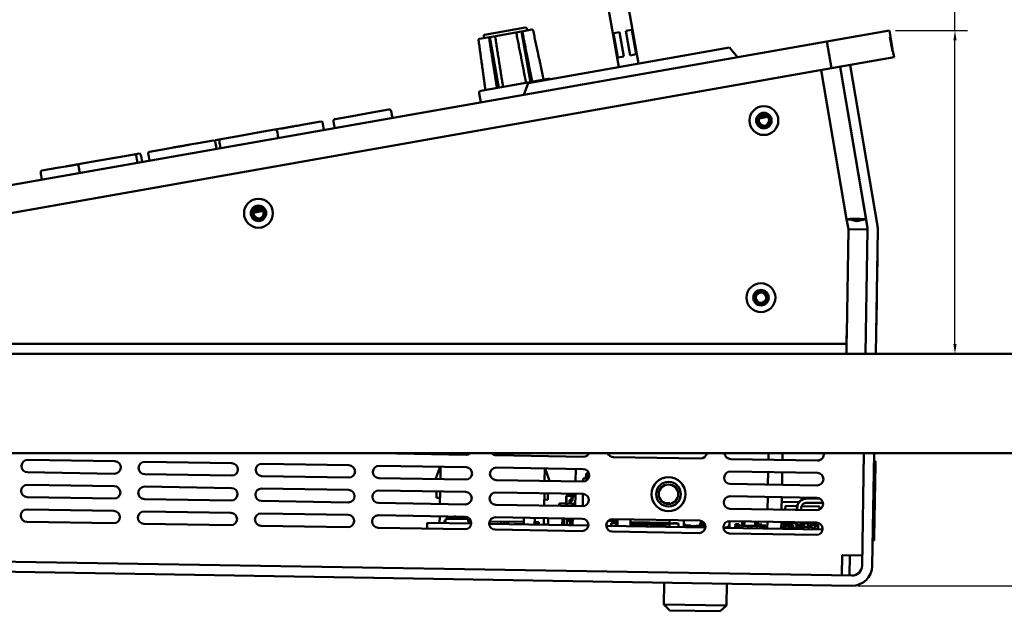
# Model space of a CAD drawing. Header units: inches. Extents: x 3.5 to 56.3, y 0.7 to 32.5.
# Tile 4 of 13: x 12.9 to 22.8, y 20.7 to 26.7. Entities that reach past the tile are written whole.
import ezdxf

# ---------------------------------------------------------------- set-up
doc = ezdxf.new("R2010")
doc.units = ezdxf.units.IN
doc.header["$MEASUREMENT"] = 0
doc.layers.add('Dimensions(ANSI)', color=7, linetype='Continuous', lineweight=25)
doc.layers.add('Visible Edges(ANSI)', color=7, linetype='Continuous', lineweight=50)
doc.styles.add('Copy of DEFAULT-ANSI', font='arial.ttf')
doc.dimstyles.new('Copy of DEFAULT-ANSI-06', dxfattribs={"dimtxt": 0.5, "dimasz": 0.098425, "dimexe": 0.125, "dimexo": 0.0625, "dimgap": 0.031496, "dimtad": 0, "dimtih": 1, "dimtoh": 1, "dimrnd": 1e-08, "dimzin": 0, "dimdsep": 46, "dimtxsty": 'Copy of DEFAULT-ANSI', "dimcen": 0.09, "dimdle": 0.393701, "dimclrd": 179, "dimclre": 179, "dimclrt": 179, "dimadec": 0, "dimazin": 0, "dimtfac": 1, "dimtofl": 0, "dimtmove": 0, "dimatfit": 3, "dimfxl": 1, "dimtolj": 1, "dimtzin": 0, "dimlwd": 25, "dimlwe": 25, "dimarcsym": 0})

# ---------------------------------------------------------------- blocks, each defined once
blk = doc.blocks.new('*D3')
at = {"layer": 'Defpoints', "color": 0, "linetype": 'Continuous'}
for p in [(18.6429, 28.9619), (23.761, 28.9619), (23.731, 23.3312)]:
    blk.add_point(p, dxfattribs=at)
at = {"layer": 'Dimensions(ANSI)', "color": 179, "linetype": 'Continuous', "lineweight": 25}
for p, q in [((18.7054, 28.9619), (23.886, 28.9619)), ((23.761, 28.8635), (23.761, 28.1799)), ((23.761, 23.4296), (23.761, 24.1132))]:
    blk.add_line(p, q, dxfattribs=at)
at = {"layer": 'Dimensions(ANSI)', "color": 179, "linetype": 'Continuous'}
for points in [[(23.7446, 28.8635), (23.7774, 28.8635), (23.761, 28.9619)], [(23.7446, 23.4296), (23.7774, 23.4296), (23.761, 23.3312)]]:
    blk.add_solid(points, dxfattribs=at)
at = {"layer": 'Dimensions(ANSI)', "color": 179, "linetype": 'Continuous', "lineweight": 25, "insert": (23.4405, 24.1447), "char_height": 0.5, "attachment_point": 1, "rotation": 90, "style": 'Copy of DEFAULT-ANSI'}
blk.add_mtext('\\A1;5.63 [143.02]', dxfattribs=at)
blk = doc.blocks.new('*D4')
at = {"layer": 'Defpoints', "color": 0, "linetype": 'Continuous'}
for p in [(21.6475, 26.5919), (22.3085, 23.3312), (22.3085, 23.3312)]:
    blk.add_point(p, dxfattribs=at)
at = {"layer": 'Dimensions(ANSI)', "color": 179, "linetype": 'Continuous', "lineweight": 25}
for p, q in [((22.3085, 26.5919), (22.3085, 27.6136)), ((21.71, 26.5919), (22.4335, 26.5919)), ((22.3085, 23.4296), (22.3085, 26.4935))]:
    blk.add_line(p, q, dxfattribs=at)
at = {"layer": 'Dimensions(ANSI)', "color": 179, "linetype": 'Continuous'}
for points in [[(22.2921, 26.4935), (22.325, 26.4935), (22.3085, 26.5919)], [(22.2921, 23.4296), (22.325, 23.4296), (22.3085, 23.3312)]]:
    blk.add_solid(points, dxfattribs=at)
at = {"layer": 'Dimensions(ANSI)', "color": 179, "linetype": 'Continuous', "lineweight": 25, "insert": (21.9881, 27.6451), "char_height": 0.5, "attachment_point": 1, "rotation": 90, "style": 'Copy of DEFAULT-ANSI'}
blk.add_mtext('\\A1;3.26 [82.82]', dxfattribs=at)
blk = doc.blocks.new('*D5')
at = {"layer": 'Defpoints', "color": 0, "linetype": 'Continuous'}
for p in [(25.2737, 23.3312), (27.7934, 23.3312), (21.2674, 20.9944)]:
    blk.add_point(p, dxfattribs=at)
at = {"layer": 'Dimensions(ANSI)', "color": 179, "linetype": 'Continuous', "lineweight": 25}
for p, q in [((27.7934, 23.3312), (27.7934, 24.0737)), ((25.3362, 23.3312), (27.9184, 23.3312)), ((27.7934, 21.0928), (27.7934, 23.2327)), ((21.3299, 20.9944), (27.9184, 20.9944))]:
    blk.add_line(p, q, dxfattribs=at)
at = {"layer": 'Dimensions(ANSI)', "color": 179, "linetype": 'Continuous'}
for points in [[(27.777, 23.2327), (27.8098, 23.2327), (27.7934, 23.3312)], [(27.777, 21.0928), (27.8098, 21.0928), (27.7934, 20.9944)]]:
    blk.add_solid(points, dxfattribs=at)
at = {"layer": 'Dimensions(ANSI)', "color": 179, "linetype": 'Continuous', "lineweight": 25, "insert": (27.473, 24.1052), "char_height": 0.5, "attachment_point": 1, "rotation": 90, "style": 'Copy of DEFAULT-ANSI'}
blk.add_mtext('\\A1;2.34 [59.35]', dxfattribs=at)

msp = doc.modelspace()

# ---------------------------------------------------------------- linework, layer by layer
at = {"layer": 'Visible Edges(ANSI)'}
for p, q in [((18.8194, 26.8098), (18.9228, 26.2232)), ((19.0163, 26.8446), (19.1198, 26.2579)), ((17.5692, 26.5481), (17.9828, 26.621)), ((17.9448, 26.5818), (18.0466, 26.5998)), ((17.9944, 26.6129), (17.9982, 26.5912)), ((19.0543, 26.5974), (18.9936, 26.5867)), ((19.037, 26.3405), (18.9936, 26.5867)), ((19.0543, 26.5974), (19.0977, 26.3512)), ((21.6475, 26.5919), (21.0172, 26.4808)), ((21.6587, 26.5279), (21.6475, 26.5919)), ((17.5165, 26.5063), (17.6183, 26.5243)), ((17.5611, 26.5365), (17.5649, 26.5148)), ((17.6183, 26.5243), (17.6214, 26.5248)), ((17.6214, 26.5248), (17.6797, 26.5351)), ((17.6214, 26.5248), (17.7114, 26.0147)), ((17.6797, 26.5351), (17.8834, 26.571)), ((17.8834, 26.571), (17.9417, 26.5813)), ((17.9417, 26.5813), (17.9448, 26.5818)), ((17.9417, 26.5813), (18.0316, 26.0711)), ((18.929, 26.5753), (18.8682, 26.5646)), ((18.9117, 26.3184), (18.8682, 26.5646)), ((18.929, 26.5753), (18.9724, 26.3291)), ((21.6538, 26.527), (21.6587, 26.5279)), ((21.679, 26.3843), (21.6538, 26.527)), ((21.6804, 26.4048), (21.6587, 26.5279)), ((21.0172, 26.4808), (6.0087, 23.8344)), ((18.0068, 26.0617), (20.0358, 26.4195)), ((20.0358, 26.4195), (20.1168, 26.322)), ((21.0172, 26.4808), (21.0649, 26.21)), ((21.6804, 26.4048), (21.6755, 26.4039)), ((18.9117, 26.3184), (18.9724, 26.3291)), ((19.037, 26.3405), (19.0977, 26.3512)), ((21.0649, 26.21), (21.6952, 26.3211)), ((21.6839, 26.3851), (21.679, 26.3843)), ((21.6952, 26.3211), (21.6839, 26.3851)), ((6.0565, 23.5636), (21.0649, 26.21)), ((20.9595, 26.1914), (21.2159, 24.6899)), ((21.4274, 24.6035), (21.1505, 26.2251)), ((21.4132, 24.6865), (21.1505, 26.2251)), ((21.5278, 24.6206), (21.2509, 26.2428)), ((17.5317, 25.983), (18.2113, 26.1028)), ((18.0068, 26.0617), (17.964, 25.9424)), ((17.532, 25.8663), (17.5155, 25.9598)), ((16.6052, 25.7948), (16.4334, 25.7645)), ((16.2342, 25.7293), (16.0624, 25.699)), ((16.4334, 25.7645), (16.2342, 25.7293)), ((20.3353, 25.7037), (20.4211, 25.7194)), ((21.2302, 25.7586), (21.2301, 25.7586)), ((15.5168, 25.6028), (15.4561, 25.5921)), ((15.748, 25.6436), (15.6798, 25.6316)), ((15.9201, 25.674), (15.748, 25.6436)), ((14.9133, 25.4964), (14.8622, 25.4874)), ((15.0851, 25.5267), (14.9133, 25.4964)), ((15.2843, 25.5618), (15.0851, 25.5267)), ((15.4561, 25.5921), (15.2843, 25.5618)), ((14.3658, 25.3999), (14.1937, 25.3695)), ((14.434, 25.4119), (14.3658, 25.3999)), ((14.6651, 25.4527), (14.597, 25.4406)), ((14.8373, 25.483), (14.6651, 25.4527)), ((13.8659, 25.3117), (13.6666, 25.2766)), ((14.0377, 25.342), (13.8659, 25.3117)), ((14.0877, 25.3508), (14.0377, 25.342)), ((13.282, 25.2088), (13.1098, 25.1784)), ((13.3502, 25.2208), (13.282, 25.2088)), ((13.4948, 25.2463), (13.4441, 25.2374)), ((13.6666, 25.2766), (13.4948, 25.2463)), ((15.2395, 24.7544), (15.3382, 24.7718)), ((15.2451, 24.7731), (15.326, 24.7879)), ((21.2159, 24.6899), (21.2351, 24.5877)), ((21.2351, 24.5877), (21.2177, 23.535)), ((21.4288, 24.5843), (21.2351, 24.5875)), ((21.4288, 24.5846), (21.4081, 23.3312)), ((21.51, 23.3312), (21.5307, 24.5829)), ((21.5226, 23.9741), (21.5278, 24.2858)), ((21.5258, 24.2861), (21.5278, 24.286)), ((21.5258, 24.2859), (21.5278, 24.2858)), ((21.5259, 24.2908), (21.5279, 24.2907)), ((21.5278, 24.2859), (21.5278, 24.286)), ((21.5278, 24.286), (21.5278, 24.286)), ((21.5278, 24.2858), (21.5278, 24.2859)), ((21.5196, 23.9131), (21.5216, 23.9131)), ((21.5206, 23.9741), (21.5226, 23.9741)), ((21.5206, 23.8508), (21.5216, 23.9131)), ((21.5216, 23.9131), (21.5226, 23.9741)), ((21.5154, 23.5407), (21.5206, 23.8502)), ((21.5186, 23.8508), (21.5206, 23.8508)), ((21.5186, 23.8502), (21.5206, 23.8502)), ((21.5206, 23.8502), (21.5206, 23.8508)), ((21.5134, 23.5407), (21.5154, 23.5407)), ((8.0331, 23.4331), (20.9643, 23.4331)), ((20.9643, 23.4331), (21.2143, 23.4331)), ((21.2143, 23.3312), (21.2143, 23.4331)), ((3.5404, 23.3312), (25.2737, 23.3312)), ((3.5404, 22.3312), (25.2737, 22.3312)), ((17.3843, 22.3147), (16.5095, 22.3292)), ((20.4287, 22.2642), (20.4298, 22.3312)), ((20.5704, 22.2618), (20.5716, 22.3312)), ((21.3915, 22.3312), (21.3727, 21.1965)), ((21.4745, 21.1948), (21.4934, 22.3312)), ((21.4941, 22.251), (21.4954, 22.3312)), ((12.9679, 22.2629), (13.8428, 22.2484)), ((14.1477, 22.2433), (15.0226, 22.2288)), ((15.3276, 22.2238), (16.2024, 22.2092)), ((18.5642, 22.2951), (17.6893, 22.3096)), ((19.744, 22.2755), (18.8691, 22.29)), ((20.9239, 22.256), (20.049, 22.2705)), ((21.5071, 22.2508), (21.4921, 22.251)), ((21.4943, 21.4809), (21.5066, 22.2208)), ((21.5071, 22.2508), (21.5066, 22.2208)), ((13.8407, 22.1234), (12.9658, 22.1379)), ((16.5074, 22.2042), (17.3823, 22.1897)), ((17.0742, 22.0698), (17.123, 22.194)), ((17.1236, 22.069), (17.1257, 22.1939)), ((17.6872, 22.1846), (18.5621, 22.1701)), ((18.1756, 22.1765), (18.1735, 22.0515)), ((18.1783, 22.1765), (18.223, 22.0507)), ((18.1784, 22.1765), (18.2231, 22.0507)), ((18.488, 22.1714), (18.4859, 22.0464)), ((18.5905, 22.0749), (18.5914, 22.1269)), ((18.5914, 22.1269), (18.6207, 22.1264)), ((18.6033, 22.1217), (18.6025, 22.0747)), ((18.622, 22.1214), (18.6033, 22.1217)), ((20.0469, 22.1455), (20.9218, 22.131)), ((20.4246, 22.0142), (20.4266, 22.1392)), ((20.5663, 22.0119), (20.5683, 22.1369)), ((15.0205, 22.1038), (14.1456, 22.1183)), ((16.2004, 22.0843), (15.3255, 22.0988)), ((17.3802, 22.0647), (16.5053, 22.0792)), ((18.56, 22.0451), (17.6852, 22.0596)), ((18.5629, 22.0452), (18.5634, 22.0754)), ((18.5634, 22.0754), (18.6141, 22.0745)), ((12.9637, 22.0129), (13.8386, 21.9984)), ((14.1436, 21.9934), (15.0185, 21.9788)), ((15.3234, 21.9738), (16.1983, 21.9593)), ((16.5033, 21.9542), (17.3781, 21.9397)), ((17.0855, 21.8799), (17.0866, 21.9446)), ((17.1195, 21.819), (17.1216, 21.944)), ((17.6831, 21.9347), (18.558, 21.9202)), ((18.1714, 21.9266), (18.1694, 21.8016)), ((18.2064, 21.926), (18.2054, 21.8613)), ((18.2065, 21.926), (18.2055, 21.8613)), ((20.9197, 22.006), (20.0448, 22.0205)), ((13.8365, 21.8734), (12.9617, 21.8879)), ((15.0164, 21.8539), (14.1415, 21.8684)), ((16.1962, 21.8343), (15.3213, 21.8488)), ((17.3761, 21.8147), (16.5012, 21.8292)), ((17.1205, 21.8793), (17.0855, 21.8799)), ((18.1705, 21.8619), (18.1695, 21.8016)), ((18.2054, 21.8613), (18.1704, 21.8619)), ((18.2055, 21.8613), (18.2054, 21.8613)), ((18.3909, 21.8399), (18.3906, 21.8219)), ((18.3911, 21.8524), (18.3909, 21.8399)), ((18.3911, 21.8524), (18.3912, 21.8599)), ((18.3919, 21.8994), (18.3912, 21.8599)), ((18.3944, 21.9018), (18.3919, 21.8994)), ((18.3919, 21.8994), (18.3944, 21.8993)), ((18.3931, 21.8218), (18.3934, 21.8398)), ((18.3934, 21.8398), (18.3936, 21.8498)), ((18.3937, 21.8598), (18.3936, 21.8498)), ((18.3937, 21.8598), (18.3944, 21.8993)), ((18.3944, 21.9018), (18.3944, 21.8993)), ((18.4479, 21.901), (18.3944, 21.9018)), ((18.3944, 21.8993), (18.4454, 21.8985)), ((18.4251, 21.8513), (18.4246, 21.8213)), ((18.4271, 21.8213), (18.4276, 21.8513)), ((18.4342, 21.8392), (18.4339, 21.8212)), ((18.4364, 21.8211), (18.4367, 21.8391)), ((18.4454, 21.8985), (18.4449, 21.871)), ((18.4454, 21.8985), (18.4479, 21.901)), ((18.4454, 21.8985), (18.4479, 21.8985)), ((18.4474, 21.8709), (18.4479, 21.8985)), ((18.4479, 21.901), (18.4479, 21.8985)), ((18.4549, 21.9008), (18.4479, 21.901)), ((18.4479, 21.8985), (18.4549, 21.8983)), ((18.4549, 21.8983), (18.4542, 21.8588)), ((18.4549, 21.9008), (18.4574, 21.8983)), ((18.4549, 21.9008), (18.4549, 21.8983)), ((18.4835, 21.9004), (18.4549, 21.9008)), ((18.4549, 21.8983), (18.4574, 21.8983)), ((18.4567, 21.8588), (18.4574, 21.8983)), ((18.4574, 21.8983), (18.4834, 21.8979)), ((18.4773, 21.8138), (18.4729, 21.8243)), ((18.4838, 21.9214), (18.4817, 21.7964)), ((18.5587, 21.7952), (18.5608, 21.92)), ((19.3841, 21.8269), (19.4369, 21.8261)), ((19.4369, 21.8261), (19.4368, 21.8202)), ((20.0428, 21.8955), (20.9176, 21.881)), ((20.4204, 21.7643), (20.4225, 21.8892)), ((20.5621, 21.7619), (20.5642, 21.8869)), ((20.7374, 21.8383), (20.5634, 21.8411)), ((20.8139, 21.8735), (20.8172, 21.8734)), ((20.9783, 21.8287), (20.8165, 21.8314)), ((20.8172, 21.8734), (20.9503, 21.8712)), ((12.9596, 21.763), (13.8345, 21.7484)), ((14.1394, 21.7434), (15.0143, 21.7289)), ((18.5559, 21.7952), (17.681, 21.8097)), ((18.3213, 21.7991), (18.3217, 21.823)), ((18.3217, 21.823), (18.4031, 21.8217)), ((18.3929, 21.8118), (18.3927, 21.7979)), ((18.4031, 21.8217), (18.3929, 21.8118)), ((18.4027, 21.7977), (18.4031, 21.8217)), ((18.4561, 21.8208), (18.4031, 21.8217)), ((18.4557, 21.7968), (18.4561, 21.8208)), ((18.4561, 21.8208), (18.4745, 21.8205)), ((20.9156, 21.756), (20.0407, 21.7706)), ((20.599, 21.7613), (20.5996, 21.7997)), ((20.7175, 21.7978), (20.5996, 21.7997)), ((20.7149, 21.7594), (20.7152, 21.7779)), ((20.7182, 21.7593), (20.7185, 21.7779)), ((20.7605, 21.7772), (20.7602, 21.7586)), ((20.9426, 21.794), (20.7645, 21.797)), ((20.9421, 21.7615), (20.9426, 21.794)), ((13.8324, 21.6235), (12.9575, 21.638)), ((15.3193, 21.7238), (16.1941, 21.7093)), ((16.4991, 21.7043), (17.374, 21.6898)), ((16.9911, 21.6284), (16.9902, 21.5711)), ((16.9911, 21.6284), (17.4351, 21.621)), ((17.1163, 21.6263), (17.1174, 21.694)), ((17.1667, 21.6505), (17.1663, 21.6255)), ((17.1668, 21.6505), (17.1664, 21.6255)), ((17.1762, 21.6503), (17.1667, 21.6505)), ((17.1781, 21.6683), (17.1736, 21.6254)), ((17.1781, 21.6683), (17.4055, 21.6645)), ((17.192, 21.674), (17.1923, 21.6928)), ((17.2174, 21.6816), (17.2163, 21.6816)), ((17.3097, 21.6801), (17.2778, 21.6806)), ((17.2791, 21.6903), (17.2798, 21.6806)), ((17.3023, 21.6802), (17.3025, 21.6909)), ((17.3053, 21.6899), (17.3042, 21.6801)), ((17.3063, 21.6899), (17.3053, 21.6801)), ((17.3677, 21.6791), (17.3674, 21.6791)), ((17.4055, 21.6645), (17.4086, 21.6215)), ((17.4326, 21.6461), (17.4068, 21.6465)), ((17.9637, 21.6373), (17.619, 21.643)), ((17.6789, 21.6847), (18.5538, 21.6702)), ((17.7344, 21.6161), (17.7348, 21.6411)), ((17.7666, 21.6405), (17.7662, 21.6155)), ((17.798, 21.615), (17.7984, 21.64)), ((17.7981, 21.615), (17.7986, 21.64)), ((17.8077, 21.6399), (17.8072, 21.6149)), ((17.9633, 21.6123), (17.9645, 21.68)), ((18.0736, 21.6104), (18.0747, 21.6781)), ((18.1166, 21.6347), (18.074, 21.6354)), ((18.1162, 21.6097), (18.1166, 21.6347)), ((18.1673, 21.6766), (18.1662, 21.6089)), ((18.1674, 21.6766), (18.1663, 21.6089)), ((18.2104, 21.6082), (18.2115, 21.6759)), ((18.3521, 21.6058), (18.3532, 21.6735)), ((18.3682, 21.6441), (18.3676, 21.6056)), ((18.3682, 21.6441), (18.3684, 21.6541)), ((18.3685, 21.6641), (18.3684, 21.6541)), ((18.3687, 21.6733), (18.3685, 21.6641)), ((18.3701, 21.6055), (18.3707, 21.644)), ((18.3708, 21.6515), (18.3707, 21.644)), ((18.3708, 21.6515), (18.371, 21.664)), ((18.371, 21.664), (18.3712, 21.6732)), ((18.4004, 21.605), (18.4015, 21.6727)), ((18.4221, 21.6724), (18.4218, 21.6512)), ((18.4243, 21.6511), (18.4246, 21.6723)), ((18.4314, 21.6722), (18.4313, 21.663)), ((18.4321, 21.641), (18.4315, 21.6045)), ((18.4338, 21.663), (18.4339, 21.6722)), ((18.434, 21.6045), (18.4346, 21.6403)), ((18.4349, 21.6582), (18.435, 21.663)), ((18.435, 21.663), (18.4351, 21.6722)), ((18.4409, 21.6309), (18.4405, 21.6044)), ((18.443, 21.6043), (18.4434, 21.6308)), ((18.4506, 21.6427), (18.45, 21.6042)), ((18.4525, 21.6042), (18.4531, 21.6427)), ((18.456, 21.6041), (18.4571, 21.6718)), ((18.8913, 21.6469), (18.8149, 21.6482)), ((18.8456, 21.5976), (18.846, 21.6256)), ((18.895, 21.6248), (18.846, 21.6256)), ((18.8588, 21.6651), (19.7337, 21.6506)), ((18.8883, 21.6469), (18.8886, 21.6646)), ((18.8909, 21.6249), (18.8913, 21.6469)), ((18.8915, 21.6469), (18.8911, 21.6249)), ((18.909, 21.6466), (18.8915, 21.6469)), ((18.9082, 21.5966), (18.9093, 21.6643)), ((19.04, 21.6338), (19.0396, 21.6141)), ((19.0404, 21.6621), (19.04, 21.6338)), ((19.04, 21.6338), (19.4336, 21.6273)), ((19.4336, 21.6273), (19.4333, 21.6076)), ((19.4341, 21.6556), (19.4336, 21.6273)), ((19.4667, 21.6223), (19.4668, 21.6263)), ((19.5057, 21.6257), (19.4668, 21.6263)), ((19.5057, 21.6217), (19.5057, 21.6257)), ((19.577, 21.5855), (19.5781, 21.6532)), ((19.7402, 21.5897), (19.7408, 21.6298)), ((19.7504, 21.6296), (19.7408, 21.6298)), ((19.7497, 21.5893), (19.7504, 21.6296)), ((19.7738, 21.6293), (19.7504, 21.6296)), ((19.7638, 21.6294), (19.764, 21.6422)), ((19.773, 21.5823), (19.7739, 21.6351)), ((20.037, 21.5779), (20.0381, 21.6456)), ((20.0386, 21.6456), (20.9135, 21.6311)), ((20.1649, 21.5997), (20.1656, 21.6435)), ((20.169, 21.5996), (20.1697, 21.6434)), ((20.1861, 21.5993), (20.1868, 21.6431)), ((20.2961, 21.5975), (20.2968, 21.6413)), ((20.3107, 21.5973), (20.3114, 21.641)), ((20.3221, 21.6122), (20.3226, 21.6409)), ((20.4172, 21.5716), (20.4183, 21.6393)), ((20.5589, 21.5692), (20.5601, 21.6369)), ((20.5834, 21.6365), (20.5826, 21.5848)), ((20.5961, 21.5846), (20.5969, 21.6363)), ((20.6191, 21.6151), (20.6194, 21.6359)), ((20.6371, 21.6149), (20.6374, 21.6356)), ((20.6591, 21.6145), (20.6594, 21.6353)), ((20.6771, 21.6142), (20.6774, 21.635)), ((20.6991, 21.6138), (20.6994, 21.6346)), ((20.712, 21.5887), (20.7128, 21.6344)), ((20.7154, 21.5886), (20.7161, 21.6343)), ((20.7581, 21.6336), (20.7577, 21.6073)), ((20.7791, 21.6125), (20.7794, 21.6333)), ((20.7971, 21.6122), (20.7974, 21.633)), ((20.8191, 21.6118), (20.8194, 21.6326)), ((20.8371, 21.6115), (20.8374, 21.6323)), ((20.8591, 21.6112), (20.8594, 21.632)), ((20.8771, 21.6109), (20.8774, 21.6317)), ((20.8991, 21.6105), (20.8994, 21.6313)), ((20.917, 21.6102), (20.9174, 21.6309)), ((15.0122, 21.6039), (14.1374, 21.6184)), ((16.1921, 21.5843), (15.3172, 21.5988)), ((17.3719, 21.5648), (16.497, 21.5793)), ((17.6155, 21.618), (18.615, 21.6015)), ((18.5518, 21.5452), (17.6769, 21.5597)), ((17.8695, 21.6138), (17.8695, 21.6178)), ((17.9634, 21.6162), (17.8695, 21.6178)), ((18.1162, 21.6137), (18.0736, 21.6144)), ((18.1977, 21.6123), (18.1663, 21.6129)), ((18.1976, 21.6084), (18.1977, 21.6123)), ((18.7954, 21.5985), (19.7948, 21.5819)), ((19.7316, 21.5256), (18.8567, 21.5401)), ((18.8946, 21.5968), (18.895, 21.6248)), ((18.8962, 21.6118), (18.8948, 21.6118)), ((18.9084, 21.6116), (18.9045, 21.6117)), ((19.0396, 21.6141), (19.0393, 21.5944)), ((19.0396, 21.6141), (19.4333, 21.6076)), ((19.0984, 21.5974), (19.1378, 21.5967)), ((19.0984, 21.5935), (19.0984, 21.5974)), ((19.1083, 21.5972), (19.1082, 21.5933)), ((19.1279, 21.5969), (19.1279, 21.593)), ((19.1377, 21.5928), (19.1378, 21.5967)), ((19.1771, 21.5961), (19.2165, 21.5954)), ((19.1771, 21.5921), (19.1771, 21.5961)), ((19.1869, 21.592), (19.187, 21.5959)), ((19.2066, 21.5917), (19.2067, 21.5956)), ((19.2164, 21.5915), (19.2165, 21.5954)), ((19.2558, 21.5908), (19.2559, 21.5948)), ((19.2559, 21.5948), (19.2952, 21.5941)), ((19.2616, 21.5907), (19.2617, 21.5947)), ((19.2657, 21.5907), (19.2657, 21.5946)), ((19.2853, 21.5904), (19.2854, 21.5943)), ((19.2952, 21.5902), (19.2952, 21.5941)), ((19.3345, 21.5895), (19.3346, 21.5935)), ((19.3346, 21.5935), (19.374, 21.5928)), ((19.3444, 21.5933), (19.3444, 21.5894)), ((19.3641, 21.593), (19.3641, 21.589)), ((19.3739, 21.5889), (19.374, 21.5928)), ((19.4333, 21.6076), (19.433, 21.5879)), ((19.5222, 21.6214), (19.4335, 21.6229)), ((19.5216, 21.5864), (19.5222, 21.6214)), ((19.5783, 21.5855), (19.5787, 21.6095)), ((19.6007, 21.6091), (19.5787, 21.6095)), ((19.5819, 21.5854), (19.5822, 21.6014)), ((19.6252, 21.6007), (19.5822, 21.6014)), ((19.6005, 21.6011), (19.6007, 21.6091)), ((19.6249, 21.5847), (19.6252, 21.6007)), ((19.6485, 21.6003), (19.6252, 21.6007)), ((19.6483, 21.5843), (19.6485, 21.6003)), ((19.7021, 21.5943), (19.6484, 21.5952)), ((19.7019, 21.5834), (19.7022, 21.5994)), ((19.7403, 21.5988), (19.7022, 21.5994)), ((19.7296, 21.5872), (19.7196, 21.5874)), ((19.7196, 21.5874), (19.7196, 21.5831)), ((19.7296, 21.5872), (19.7295, 21.583)), ((19.7447, 21.587), (19.7296, 21.5872)), ((19.7496, 21.5827), (19.7496, 21.5849)), ((19.9752, 21.5789), (20.9747, 21.5623)), ((19.9935, 21.5786), (19.9935, 21.5828)), ((19.9935, 21.5828), (20.0086, 21.5826)), ((20.0952, 21.5769), (20.0958, 21.6159)), ((20.0968, 21.6159), (20.0958, 21.6159)), ((20.0962, 21.5769), (20.0968, 21.6159)), ((20.1358, 21.6153), (20.0968, 21.6159)), ((20.1082, 21.5767), (20.1086, 21.6006)), ((20.1341, 21.6002), (20.1086, 21.6006)), ((20.1337, 21.5763), (20.1341, 21.6002)), ((20.1691, 21.5996), (20.1341, 21.6002)), ((20.1356, 21.6002), (20.1358, 21.6153)), ((20.1687, 21.5757), (20.1691, 21.5996)), ((20.2241, 21.5987), (20.1691, 21.5996)), ((20.2237, 21.5748), (20.2241, 21.5987)), ((20.2591, 21.5981), (20.2241, 21.5987)), ((20.2587, 21.5742), (20.2591, 21.5981)), ((20.3141, 21.5972), (20.2591, 21.5981)), ((20.3137, 21.5733), (20.3141, 21.5972)), ((20.3491, 21.5966), (20.3141, 21.5972)), ((20.3196, 21.5971), (20.3198, 21.6122)), ((20.3224, 21.6122), (20.3198, 21.6122)), ((20.3222, 21.5971), (20.3224, 21.6122)), ((20.3614, 21.6115), (20.3224, 21.6122)), ((20.3487, 21.5727), (20.3491, 21.5966)), ((20.3735, 21.5962), (20.3491, 21.5966)), ((20.3611, 21.5964), (20.3614, 21.6115)), ((20.4024, 21.5998), (20.3612, 21.6005)), ((20.3808, 21.5962), (20.3612, 21.5965)), ((20.3732, 21.5723), (20.3735, 21.5962)), ((20.3804, 21.5722), (20.3808, 21.5962)), ((20.4019, 21.5718), (20.4024, 21.5998)), ((20.5974, 21.5846), (20.5592, 21.5852)), ((20.5971, 21.5686), (20.5975, 21.5906)), ((20.6345, 21.59), (20.5975, 21.5906)), ((20.6063, 21.5904), (20.6066, 21.6074)), ((20.6775, 21.6063), (20.6066, 21.6074)), ((20.6371, 21.6149), (20.6191, 21.6151)), ((20.6341, 21.568), (20.6345, 21.59)), ((20.647, 21.5898), (20.6345, 21.59)), ((20.6467, 21.5678), (20.647, 21.5898)), ((20.6748, 21.5833), (20.6469, 21.5838)), ((20.6771, 21.6142), (20.6591, 21.6145)), ((20.6745, 21.5673), (20.6748, 21.5833)), ((20.6769, 21.5673), (20.6775, 21.6063)), ((20.6934, 21.567), (20.6934, 21.5709)), ((20.7132, 21.5706), (20.6934, 21.5709)), ((20.7124, 21.6136), (20.6991, 21.6138)), ((20.7044, 21.5708), (20.7047, 21.5888)), ((20.7135, 21.5887), (20.7047, 21.5888)), ((20.7131, 21.5667), (20.7135, 21.5887)), ((20.7805, 21.5876), (20.7135, 21.5887)), ((20.7154, 21.5886), (20.7157, 21.608)), ((20.7669, 21.6071), (20.7157, 21.608)), ((20.7666, 21.5878), (20.7669, 21.6071)), ((20.7971, 21.6122), (20.7791, 21.6125)), ((20.7801, 21.5656), (20.7805, 21.5876)), ((20.7879, 21.5694), (20.7802, 21.5695)), ((20.8327, 21.5867), (20.7805, 21.5876)), ((20.7878, 21.5654), (20.7879, 21.5694)), ((20.8371, 21.6115), (20.8191, 21.6118)), ((20.8249, 21.5648), (20.825, 21.5688)), ((20.8357, 21.5686), (20.825, 21.5688)), ((20.8324, 21.5686), (20.8327, 21.5867)), ((20.8356, 21.5646), (20.836, 21.5866)), ((20.873, 21.586), (20.836, 21.5866)), ((20.8469, 21.5865), (20.8472, 21.6058)), ((20.8984, 21.6049), (20.8472, 21.6058)), ((20.8771, 21.6109), (20.8591, 21.6112)), ((20.8726, 21.564), (20.873, 21.586)), ((20.8977, 21.5636), (20.8984, 21.6049)), ((20.9194, 21.5672), (20.8978, 21.5675)), ((20.9283, 21.6021), (20.8984, 21.6026)), ((20.917, 21.6102), (20.8991, 21.6105)), ((20.9194, 21.5633), (20.9194, 21.5672)), ((20.9276, 21.5631), (20.9284, 21.609)), ((20.931, 21.5631), (20.9317, 21.609)), ((20.9733, 21.5829), (20.973, 21.5624)), ((20.9114, 21.5061), (20.0365, 21.5206)), ((21.4788, 21.4512), (21.4938, 21.4509)), ((21.4943, 21.4809), (21.4938, 21.4509)), ((21.2691, 21.0963), (6.7547, 21.337)), ((6.753, 21.2351), (21.2674, 20.9944)), ((21.1706, 21.3018), (21.1672, 21.098)), ((21.3743, 21.2984), (21.1706, 21.3018)), ((21.2454, 21.0967), (21.2488, 21.3005)), ((19.3792, 21.0257), (19.3755, 20.8057)), ((20.0091, 21.0153), (20.0054, 20.7953)), ((19.3755, 20.8057), (20.0054, 20.7953)), ((19.4345, 20.7448), (19.3755, 20.8057)), ((19.9445, 20.7363), (19.4345, 20.7448)), ((19.9445, 20.7363), (20.0054, 20.7953))]:
    msp.add_line(p, q, dxfattribs=at)
for centre, radius in [((20.3833, 25.6835), 0.1455), ((20.3833, 25.6835), 0.078), ((15.2913, 24.7491), 0.1455), ((15.2913, 24.7491), 0.078), ((20.3537, 23.8982), 0.1455), ((20.3537, 23.8982), 0.078), ((19.4224, 21.9171), 0.172), ((19.4224, 21.9171), 0.1715), ((19.4224, 21.9171), 0.125), ((19.4224, 21.9171), 0.0979)]:
    msp.add_circle(centre, radius, dxfattribs=at)
for centre, radius, start, end in [((17.9845, 26.6112), 0.01, 10, 100), ((17.5709, 26.5382), 0.01, 100, 190), ((18.2147, 26.0831), 0.02, 58.59038, 100), ((17.5352, 25.9633), 0.02, 100, 190), ((16.6086, 25.7754), 0.0197, 10, 100), ((16.0658, 25.6797), 0.0197, 100, 190), ((20.3833, 25.6835), 0.069, 89.05, 269.05), ((20.3833, 25.6835), 0.0521, 89.05, 269.05), ((20.3833, 25.6835), 0.069, 269.05, 89.05), ((20.3833, 25.6835), 0.0521, 269.05, 89.05), ((15.9229, 25.6584), 0.0157, 10, 100), ((14.9167, 25.477), 0.0197, 100, 190), ((15.4595, 25.5727), 0.0197, 10, 100), ((14.84, 25.4675), 0.0157, 10, 100), ((14.8649, 25.4719), 0.0157, 100, 153.43022), ((14.0411, 25.3226), 0.0197, 10, 100), ((14.0904, 25.3353), 0.0157, 10, 100), ((14.1964, 25.354), 0.0157, 100, 190), ((13.4468, 25.2218), 0.0157, 100, 111.48821), ((13.4983, 25.2269), 0.0197, 100, 190), ((13.1126, 25.1629), 0.0157, 100, 190), ((15.2913, 24.7491), 0.069, 89.05, 269.05), ((15.2913, 24.7491), 0.0521, 89.05, 269.05), ((15.2913, 24.7491), 0.069, 269.05, 89.05), ((15.2913, 24.7491), 0.0521, 269.05, 89.05), ((21.327, 24.5863), 0.1019, 359.05, 9.69), ((21.327, 24.5863), 0.2038, 359.05, 9.69), ((20.3537, 23.8982), 0.069, 89.05, 269.05), ((20.3537, 23.8982), 0.0521, 89.05, 269.05), ((20.3537, 23.8982), 0.069, 269.05, 89.05), ((20.3537, 23.8982), 0.0521, 269.05, 89.05), ((16.5105, 22.3917), 0.0625, 255.46284, 269.05), ((17.3854, 22.3772), 0.0625, 269.05, 312.61948), ((17.6903, 22.3721), 0.0625, 220.9164, 269.05), ((18.5652, 22.3576), 0.0625, 269.05, 334.98604), ((18.8702, 22.3525), 0.0625, 199.99446, 269.05), ((19.7451, 22.338), 0.0625, 269.05, 353.69557), ((20.05, 22.333), 0.0625, 181.65615, 269.05), ((20.9249, 22.3185), 0.0625, 269.05, 11.72513), ((12.9668, 22.2004), 0.0625, 89.05, 269.05), ((13.8417, 22.1859), 0.0625, 269.05, 89.05), ((14.1467, 22.1808), 0.0625, 89.05, 269.05), ((15.0216, 22.1663), 0.0625, 269.05, 89.05), ((15.3265, 22.1613), 0.0625, 89.05, 269.05), ((16.2014, 22.1468), 0.0625, 269.05, 89.05), ((16.5064, 22.1417), 0.0625, 89.05, 269.05), ((17.3812, 22.1272), 0.0625, 269.05, 89.05), ((17.6862, 22.1221), 0.0625, 89.05, 269.05), ((18.5611, 22.1076), 0.0625, 269.05, 89.05), ((20.0459, 22.083), 0.0625, 89.05, 269.05), ((20.9208, 22.0685), 0.0625, 269.05, 89.05), ((12.9627, 21.9504), 0.0625, 89.05, 269.05), ((13.8376, 21.9359), 0.0625, 269.05, 89.05), ((14.1425, 21.9309), 0.0625, 89.05, 269.05), ((15.0174, 21.9164), 0.0625, 269.05, 89.05), ((15.3224, 21.9113), 0.0625, 89.05, 269.05), ((16.1973, 21.8968), 0.0625, 269.05, 89.05), ((16.5022, 21.8917), 0.0625, 89.05, 269.05), ((17.3771, 21.8772), 0.0625, 269.05, 89.05), ((17.6821, 21.8722), 0.0625, 89.05, 269.05), ((18.4351, 21.8512), 0.01, 90.49383, 179.05), ((18.4351, 21.8512), 0.0075, 90.49383, 179.05), ((18.4467, 21.839), 0.0125, 89.95233, 179.05), ((18.4349, 21.8712), 0.01, 270.49383, 359.05), ((18.4349, 21.8712), 0.0125, 270.49383, 359.05), ((18.4467, 21.839), 0.01, 89.95233, 179.05), ((18.4467, 21.859), 0.01, 269.95233, 359.05), ((18.4467, 21.859), 0.0075, 269.95233, 359.05), ((18.4625, 21.8413), 0.02, 301.55619, 359.05), ((18.5569, 21.8577), 0.0625, 269.05, 89.05), ((20.0417, 21.833), 0.0625, 89.05, 269.05), ((20.8123, 21.7763), 0.0971, 89.05, 179.05), ((20.8156, 21.7763), 0.0971, 89.05, 179.05), ((20.8156, 21.7763), 0.0551, 89.05, 179.05), ((20.9166, 21.8185), 0.0625, 269.05, 89.05), ((12.9586, 21.7005), 0.0625, 89.05, 269.05), ((13.8334, 21.686), 0.0625, 269.05, 89.05), ((14.1384, 21.6809), 0.0625, 89.05, 269.05), ((15.0133, 21.6664), 0.0625, 269.05, 89.05), ((18.4658, 21.8413), 0.0298, 292.68652, 302.98024), ((15.3182, 21.6613), 0.0625, 89.05, 269.05), ((16.1931, 21.6468), 0.0625, 269.05, 89.05), ((16.4981, 21.6418), 0.0625, 89.05, 269.05), ((17.2877, 21.4202), 0.2713, 105.67946, 113.83686), ((17.2162, 21.6748), 0.0068, 89.05, 105.67946), ((17.3676, 21.6723), 0.0068, 72.42054, 89.05), ((17.2877, 21.4202), 0.2713, 64.26314, 72.42054), ((17.373, 21.6273), 0.0625, 269.05, 89.05), ((17.6779, 21.6222), 0.0625, 89.05, 269.05), ((18.4318, 21.651), 0.01, 179.05, 267.60617), ((18.4318, 21.651), 0.0075, 179.05, 267.60617), ((18.4438, 21.6628), 0.0125, 179.05, 268.14767), ((18.4309, 21.631), 0.01, 359.05, 87.60617), ((18.4309, 21.631), 0.0125, 359.05, 87.60617), ((18.4438, 21.6628), 0.01, 179.05, 268.14767), ((18.4431, 21.6428), 0.01, 359.05, 88.14767), ((18.4431, 21.6428), 0.0075, 359.05, 88.14767), ((18.5528, 21.6077), 0.0625, 269.05, 89.05), ((18.8577, 21.6026), 0.0625, 89.05, 269.05), ((18.861, 21.6485), 0.0509, 311.66614, 339.95881), ((19.7326, 21.5881), 0.0625, 269.05, 89.05), ((20.0376, 21.5831), 0.0625, 89.05, 269.05), ((20.9125, 21.5686), 0.0625, 269.05, 89.05), ((21.0255, 21.6074), 0.0971, 167.55279, 179.05), ((21.0288, 21.6074), 0.0971, 168.14742, 179.05), ((18.861, 21.6485), 0.0548, 307.99894, 330.37673), ((18.864, 21.6485), 0.0548, 304.07115, 324.39805), ((19.1309, 21.6069), 0.014, 269.05, 299.52074), ((19.7158, 21.6344), 0.0509, 291.80799, 311.9576), ((19.7158, 21.6344), 0.0548, 300.16262, 308.25486), ((19.7258, 21.6342), 0.0548, 290.09833, 330.37673), ((19.7258, 21.6342), 0.0509, 291.80799, 339.95881), ((19.9897, 21.6298), 0.0509, 291.80799, 339.95881), ((19.9897, 21.6298), 0.0548, 290.09833, 330.37673), ((20.1173, 21.6277), 0.0509, 326.67694, 339.95881), ((20.1173, 21.6277), 0.0548, 329.24091, 330.37673), ((21.2708, 21.1982), 0.2038, 269.05, 359.05), ((21.2708, 21.1982), 0.1019, 269.05, 359.05)]:
    msp.add_arc(centre, radius, start, end, dxfattribs=at)
for centre, major_axis, ratio, start_param, end_param in [((17.2867, 21.4212), (0.1966, 0.1866), 0.992515, 0.879611, 1.078304), ((17.2873, 21.4212), (-0.2492, -0.1067), 0.995429, 4.37815, 4.573103), ((17.2991, 21.421), (-0.0192, 0.2704), 0.039044, 0.085224, 0.283917), ((17.2764, 21.4213), (0.0282, 0.2696), 0.085545, 6.003362, 6.202055), ((17.2882, 21.4211), (0.2455, -0.1149), 0.995429, 1.706342, 1.905035)]:
    msp.add_ellipse(centre, major_axis=major_axis, ratio=ratio, start_param=start_param, end_param=end_param, dxfattribs=at)
for points, knots in [([(18.0582, 26.592), (18.0579, 26.5931), (18.0574, 26.5944), (18.0562, 26.5963), (18.0551, 26.5974), (18.0531, 26.5988), (18.0517, 26.5994), (18.0493, 26.5999), (18.0478, 26.6), (18.0466, 26.5998)], [0.00090854, 0.00090854, 0.00090854, 0.00090854, 0.0093788, 0.0093788, 0.01879725, 0.01879725, 0.02826573, 0.02826573, 0.037779, 0.037779, 0.037779, 0.037779]), ([(17.5165, 26.5063), (17.5153, 26.5061), (17.5139, 26.5055), (17.5118, 26.5042), (17.5107, 26.5032), (17.5093, 26.5012), (17.5087, 26.4998), (17.5082, 26.4975), (17.5081, 26.4962), (17.5083, 26.4951)], [-0.037779, -0.037779, -0.037779, -0.037779, -0.02826573, -0.02826573, -0.01879725, -0.01879725, -0.0093788, -0.0093788, -0.00090854, -0.00090854, -0.00090854, -0.00090854]), ([(17.615, 26.5139), (17.6149, 26.515), (17.6148, 26.5163), (17.6148, 26.5185), (17.615, 26.5198), (17.6156, 26.5217), (17.6161, 26.5226), (17.617, 26.5237), (17.6177, 26.5241), (17.6183, 26.5243)], [0.00090854, 0.00090854, 0.00090854, 0.00090854, 0.0093788, 0.0093788, 0.01879725, 0.01879725, 0.02826573, 0.02826573, 0.037779, 0.037779, 0.037779, 0.037779]), ([(17.6797, 26.5351), (17.6791, 26.535), (17.6784, 26.5346), (17.6775, 26.5334), (17.677, 26.5325), (17.6764, 26.5306), (17.6763, 26.5293), (17.6762, 26.5271), (17.6763, 26.5258), (17.6764, 26.5247)], [-0.037779, -0.037779, -0.037779, -0.037779, -0.02826573, -0.02826573, -0.01879725, -0.01879725, -0.0093788, -0.0093788, -0.00090854, -0.00090854, -0.00090854, -0.00090854]), ([(17.89, 26.5624), (17.8898, 26.5635), (17.8894, 26.5647), (17.8886, 26.5668), (17.888, 26.5679), (17.8868, 26.5695), (17.8861, 26.5702), (17.8848, 26.5709), (17.884, 26.5711), (17.8834, 26.571)], [0.00090854, 0.00090854, 0.00090854, 0.00090854, 0.0093788, 0.0093788, 0.01879725, 0.01879725, 0.02826573, 0.02826573, 0.037779, 0.037779, 0.037779, 0.037779]), ([(17.9448, 26.5818), (17.9454, 26.5819), (17.9462, 26.5818), (17.9475, 26.581), (17.9482, 26.5803), (17.9494, 26.5788), (17.95, 26.5776), (17.9508, 26.5756), (17.9512, 26.5743), (17.9514, 26.5732)], [-0.037779, -0.037779, -0.037779, -0.037779, -0.02826573, -0.02826573, -0.01879725, -0.01879725, -0.0093788, -0.0093788, -0.00090854, -0.00090854, -0.00090854, -0.00090854]), ([(16.6403, 25.709), (16.6379, 25.7226), (16.6358, 25.7344), (16.6342, 25.7437), (16.6311, 25.7614), (16.6295, 25.7702), (16.6287, 25.7746), (16.6282, 25.778), (16.628, 25.7788), (16.628, 25.7788)], [-0.7680813, -0.7680813, -0.7680813, -0.7680813, -0.6514613, -0.6514613, -0.6514613, -0.427691, -0.427691, -0.427691, -0.2569517, -0.2569517, -0.2569517, -0.2569517]), ([(15.6798, 25.6316), (15.6794, 25.6315), (15.679, 25.6314), (15.6627, 25.6286), (15.6469, 25.6256), (15.6243, 25.6215), (15.6177, 25.6203), (15.6087, 25.6187), (15.6063, 25.6183), (15.6022, 25.6176), (15.6007, 25.6173), (15.5976, 25.6168), (15.5961, 25.6165), (15.5926, 25.6159), (15.5905, 25.6155), (15.5845, 25.6145), (15.5804, 25.6138), (15.5708, 25.6121), (15.5653, 25.6112), (15.5458, 25.6078), (15.532, 25.6055), (15.5177, 25.603), (15.5173, 25.6029), (15.5168, 25.6028)], [-0.416114, -0.416114, -0.416114, -0.416114, -0.4127691, -0.4127691, -0.2896446, -0.2896446, -0.2388934, -0.2388934, -0.2201881, -0.2201881, -0.2080204, -0.2080204, -0.196499, -0.196499, -0.1809939, -0.1809939, -0.149741, -0.149741, -0.1073162, -0.1073162, 0, 0, 0.0033356, 0.0033356, 0.0033356, 0.0033356]), ([(15.9514, 25.5875), (15.9451, 25.623), (15.9414, 25.644), (15.9398, 25.6531), (15.9387, 25.6594), (15.9384, 25.6612), (15.9384, 25.6612)], [-0.5106216, -0.5106216, -0.5106216, -0.5106216, -0.20743, -0.20743, -0.20743, 0, 0, 0, 0]), ([(16.0464, 25.6762), (16.0464, 25.6762), (16.0466, 25.6753), (16.0473, 25.6715), (16.0482, 25.6664), (16.05, 25.6561), (16.0536, 25.6354), (16.0551, 25.6273), (16.0568, 25.6174), (16.0587, 25.6065)], [0.2569537, 0.2569537, 0.2569537, 0.2569537, 0.4371919, 0.4371919, 0.4371919, 0.6739428, 0.6739428, 0.6739428, 0.7677109, 0.7677109, 0.7677109, 0.7677109]), ([(15.4912, 25.5064), (15.4888, 25.52), (15.4867, 25.5318), (15.4851, 25.5411), (15.482, 25.5588), (15.4804, 25.5676), (15.4796, 25.572), (15.4791, 25.5753), (15.4789, 25.5762), (15.4789, 25.5762)], [-0.7680813, -0.7680813, -0.7680813, -0.7680813, -0.6514613, -0.6514613, -0.6514613, -0.427691, -0.427691, -0.427691, -0.2569517, -0.2569517, -0.2569517, -0.2569517]), ([(14.597, 25.4406), (14.5965, 25.4406), (14.5961, 25.4405), (14.5799, 25.4376), (14.5641, 25.4347), (14.5415, 25.4306), (14.5349, 25.4294), (14.5259, 25.4278), (14.5234, 25.4274), (14.5194, 25.4266), (14.5178, 25.4264), (14.5147, 25.4258), (14.5132, 25.4256), (14.5097, 25.4249), (14.5077, 25.4246), (14.5016, 25.4235), (14.4976, 25.4228), (14.488, 25.4212), (14.4824, 25.4202), (14.463, 25.4169), (14.4491, 25.4146), (14.4348, 25.4121), (14.4344, 25.412), (14.434, 25.4119)], [-0.416114, -0.416114, -0.416114, -0.416114, -0.4127691, -0.4127691, -0.2896446, -0.2896446, -0.2388934, -0.2388934, -0.2201881, -0.2201881, -0.2080204, -0.2080204, -0.196499, -0.196499, -0.1809939, -0.1809939, -0.149741, -0.149741, -0.1073162, -0.1073162, 0, 0, 0.0033356, 0.0033356, 0.0033356, 0.0033356]), ([(14.8685, 25.3966), (14.8622, 25.4321), (14.8586, 25.453), (14.8569, 25.4622), (14.8558, 25.4685), (14.8555, 25.4702), (14.8555, 25.4702)], [-0.5106216, -0.5106216, -0.5106216, -0.5106216, -0.20743, -0.20743, -0.20743, 0, 0, 0, 0]), ([(14.8973, 25.4736), (14.8973, 25.4736), (14.8975, 25.4727), (14.8982, 25.4689), (14.8991, 25.4638), (14.9009, 25.4535), (14.9045, 25.4328), (14.906, 25.4246), (14.9077, 25.4148), (14.9096, 25.4038)], [0.2569537, 0.2569537, 0.2569537, 0.2569537, 0.4371919, 0.4371919, 0.4371919, 0.6739428, 0.6739428, 0.6739428, 0.7677109, 0.7677109, 0.7677109, 0.7677109]), ([(14.0728, 25.2562), (14.0704, 25.2699), (14.0683, 25.2817), (14.0667, 25.2909), (14.0635, 25.3087), (14.062, 25.3175), (14.0612, 25.3219), (14.0606, 25.3252), (14.0605, 25.3261), (14.0605, 25.3261)], [-0.7680813, -0.7680813, -0.7680813, -0.7680813, -0.6514613, -0.6514613, -0.6514613, -0.427691, -0.427691, -0.427691, -0.2569517, -0.2569517, -0.2569517, -0.2569517]), ([(14.1189, 25.2644), (14.1126, 25.2999), (14.109, 25.3209), (14.1073, 25.33), (14.1062, 25.3363), (14.1059, 25.3381), (14.1059, 25.3381)], [-0.5106216, -0.5106216, -0.5106216, -0.5106216, -0.20743, -0.20743, -0.20743, 0, 0, 0, 0]), ([(14.1809, 25.3513), (14.1809, 25.3513), (14.1812, 25.3495), (14.1823, 25.3432), (14.1839, 25.3341), (14.1876, 25.3131), (14.1939, 25.2776)], [3.9382945, 3.9382945, 3.9382945, 3.9382945, 4.1457245, 4.1457245, 4.1457245, 4.4489161, 4.4489161, 4.4489161, 4.4489161]), ([(13.4934, 25.246), (13.4837, 25.2442), (13.474, 25.2425), (13.4576, 25.2395), (13.4511, 25.2383), (13.442, 25.2367), (13.4396, 25.2362), (13.4356, 25.2355), (13.434, 25.2353), (13.4309, 25.2347), (13.4294, 25.2344), (13.4259, 25.2338), (13.4239, 25.2335), (13.4178, 25.2324), (13.4137, 25.2317), (13.4041, 25.2301), (13.3986, 25.2291), (13.3791, 25.2258), (13.3653, 25.2235), (13.351, 25.221), (13.3506, 25.2209), (13.3502, 25.2208)], [-0.3648305, -0.3648305, -0.3648305, -0.3648305, -0.2896446, -0.2896446, -0.2388934, -0.2388934, -0.2201881, -0.2201881, -0.2080204, -0.2080204, -0.196499, -0.196499, -0.1809939, -0.1809939, -0.149741, -0.149741, -0.1073162, -0.1073162, 0, 0, 0.0033356, 0.0033356, 0.0033356, 0.0033356]), ([(13.4789, 25.2235), (13.4789, 25.2235), (13.479, 25.2226), (13.4797, 25.2188), (13.4806, 25.2137), (13.4824, 25.2034), (13.4861, 25.1827), (13.4875, 25.1745), (13.4892, 25.1647), (13.4912, 25.1537)], [0.2569537, 0.2569537, 0.2569537, 0.2569537, 0.4371919, 0.4371919, 0.4371919, 0.6739428, 0.6739428, 0.6739428, 0.7677109, 0.7677109, 0.7677109, 0.7677109]), ([(13.0971, 25.1602), (13.0971, 25.1602), (13.0974, 25.1584), (13.0985, 25.1521), (13.1001, 25.143), (13.1038, 25.122), (13.1101, 25.0865)], [3.9382945, 3.9382945, 3.9382945, 3.9382945, 4.1457245, 4.1457245, 4.1457245, 4.4489161, 4.4489161, 4.4489161, 4.4489161]), ([(21.4132, 24.6865), (21.4128, 24.6888), (21.3896, 24.691), (21.3152, 24.6923), (21.266, 24.6919), (21.2158, 24.6903)], [-1, -1, -1, -1, -0.5, -0.5, -0.0311238, -0.0311238, -0.0311238, -0.0311238]), ([(21.2161, 24.6889), (21.24, 24.6864), (21.2631, 24.683), (21.3002, 24.6757), (21.3123, 24.6717), (21.3127, 24.6693)], [0.0624456, 0.0624456, 0.0624456, 0.0624456, 0.5, 0.5, 1, 1, 1, 1]), ([(21.5278, 24.286), (21.5278, 24.2868), (21.5279, 24.2896), (21.5279, 24.2907), (21.5279, 24.2907), (21.5279, 24.2907)], [-0.91425612, -0.91425612, -0.91425612, -0.91425612, -0.90331949, -0.86842093, -0.86782505, -0.86782505, -0.86782505, -0.86782505]), ([(21.2143, 23.3312), (21.215, 23.3312), (21.2156, 23.3624), (21.2163, 23.4129), (21.2168, 23.4478), (21.2172, 23.4913), (21.2177, 23.535)], [0, 0, 0, 0, 0.928307, 0.928307, 0.928307, 1.570796, 1.570796, 1.570796, 1.570796]), ([(21.2177, 23.535), (21.2169, 23.4975), (21.2161, 23.4608), (21.2153, 23.444), (21.215, 23.4368), (21.2146, 23.4331), (21.2143, 23.4331)], [0, 0, 0, 0, 1.103949, 1.103949, 1.103949, 1.570796, 1.570796, 1.570796, 1.570796]), ([(17.2759, 21.6907), (17.2752, 21.6907), (17.2742, 21.6907), (17.2721, 21.6907), (17.2709, 21.6906), (17.2694, 21.6905), (17.2691, 21.6905), (17.2687, 21.6905)], [0.01728947, 0.01728947, 0.01728947, 0.01728947, 0.02583946, 0.02583946, 0.03444418, 0.03444418, 0.03726432, 0.03726432, 0.03726432, 0.03726432]), ([(17.2693, 21.6905), (17.2704, 21.6905), (17.2717, 21.6906), (17.274, 21.6907), (17.275, 21.6907), (17.2767, 21.6907), (17.2775, 21.6907), (17.2786, 21.6906), (17.279, 21.6905), (17.2791, 21.6904), (17.2791, 21.6903), (17.2791, 21.6903)], [0, 0, 0, 0, 0.00861737, 0.00861737, 0.01723474, 0.01723474, 0.02583946, 0.02583946, 0.03444418, 0.03444418, 0.03726432, 0.03726432, 0.03726432, 0.03726432]), ([(17.3085, 21.6902), (17.3076, 21.6902), (17.3068, 21.6902), (17.3057, 21.6901), (17.3054, 21.69), (17.3053, 21.6899), (17.3053, 21.6899), (17.3053, 21.6899)], [0.01728947, 0.01728947, 0.01728947, 0.01728947, 0.02583946, 0.02583946, 0.03444418, 0.03444418, 0.03639081, 0.03639081, 0.03639081, 0.03639081]), ([(17.3063, 21.6898), (17.3063, 21.6899), (17.3064, 21.69), (17.3071, 21.6901), (17.3077, 21.6902), (17.3092, 21.6902), (17.3101, 21.6901), (17.3123, 21.69), (17.3134, 21.6899), (17.3149, 21.6898), (17.3153, 21.6897), (17.3157, 21.6897)], [0, 0, 0, 0, 0.00861737, 0.00861737, 0.01723474, 0.01723474, 0.02583946, 0.02583946, 0.03444418, 0.03444418, 0.03726435, 0.03726435, 0.03726435, 0.03726435])]:
    msp.add_open_spline(points, degree=3, knots=knots, dxfattribs=at)
for points, weights in [([(18.1648, 26.0946), (18.1098, 26.3514), (18.0582, 26.592)], [1, 1.00052363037, 1.00002012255]), ([(17.5083, 26.4951), (17.5421, 26.2513), (17.5782, 25.9912)], [1.00002012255, 1.00052363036, 1]), ([(17.6941, 26.0116), (17.6533, 26.2709), (17.615, 26.5139)], [1, 1.00052363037, 1.00002012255]), ([(17.6764, 26.5247), (17.7147, 26.2817), (17.7555, 26.0225)], [1.00002012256, 1.00052363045, 1]), ([(17.9874, 26.0633), (17.9372, 26.3209), (17.89, 26.5624)], [1, 1.00052363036, 1.00002012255]), ([(17.9514, 26.5732), (17.9986, 26.3317), (18.0489, 26.0742)], [1.00002012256, 1.00052363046, 1])]:
    msp.add_rational_spline(points, weights, degree=2, dxfattribs=at)
for points in [[(21.3127, 24.6693), (21.3462, 24.6751), (21.3797, 24.6808), (21.4132, 24.6865)], [(17.2777, 21.6803), (17.2777, 21.6805), (17.2778, 21.6806), (17.2778, 21.6806)], [(17.3097, 21.6801), (17.3098, 21.6801), (17.3098, 21.68), (17.3098, 21.6798)]]:
    msp.add_open_spline(points, degree=3, dxfattribs=at)

# ---------------------------------------------------------------- dimensions: what is measured, and where the dimension line sits
at = {"layer": 'Dimensions(ANSI)', "color": 179, "linetype": 'Continuous', "lineweight": 25}
for base, p1, p2, override, picture, middle in [((22.3085, 23.3312), (21.6475, 26.5919), (22.3085, 23.3312), {"dimtih": 0, "dimtoh": 0, "dimdec": 2, "dimse2": 1, "dimtp": 0, "dimtm": 0, "dimtdec": 2, "dimatfit": 2}, '*D4', (22.3085, 29.4526)), ((23.761, 28.9619), (23.731, 23.3312), (18.6429, 28.9619), {"dimtih": 0, "dimtoh": 0, "dimdec": 2, "dimse1": 1, "dimtp": 0, "dimtm": 0, "dimtdec": 2, "dimatfit": 1}, '*D3', (23.761, 26.1465)), ((27.7934, 23.3312), (21.2674, 20.9944), (25.2737, 23.3312), {"dimtih": 0, "dimtoh": 0, "dimdec": 2, "dimtp": 0, "dimtm": 0, "dimtdec": 2, "dimatfit": 2}, '*D5', (27.7934, 25.9171))]:
    dim = msp.add_linear_dim(base=base, p1=p1, p2=p2, angle=270, dimstyle='Copy of DEFAULT-ANSI-06', override=override, dxfattribs=at)
    dim.commit()
    dim.dimension.update_dxf_attribs({"geometry": picture, "text_midpoint": middle, "dimtype": 160})

doc.saveas('drawing.dxf')
